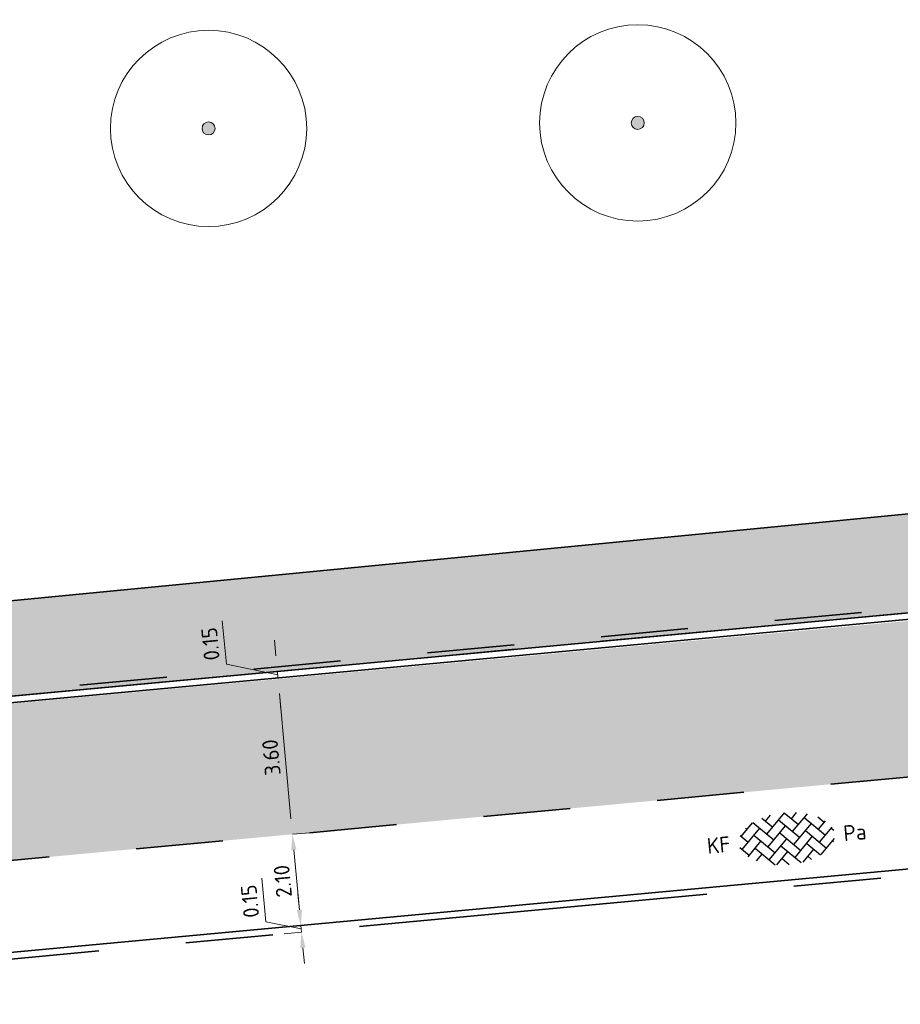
# Model space of a CAD drawing. Header units: metres. Extents: x 126075 to 126745, y 502461 to 502767.
# Tile 92 of 94: x 126681 to 126701, y 502739 to 502762. Entities that reach past the tile are written whole.
import ezdxf
from ezdxf.enums import TextEntityAlignment as Align

# ---------------------------------------------------------------- set-up
doc = ezdxf.new("R2010")
doc.units = ezdxf.units.M
doc.header["$PDSIZE"] = 1
doc.linetypes.add('VH-OPSLUITBAND_VARIANT01-SO', pattern=[14, 8, -2, 2, -2])
doc.linetypes.add('ZZ-HIDDEN-SO', pattern=[4, 2, -2])
doc.layers.get('0').update_dxf_attribs({"linetype": 'CONTINUOUS'})
doc.layers.get('DEFPOINTS').update_dxf_attribs({"linetype": 'CONTINUOUS'})
for name, color, linetype, lineweight in [('B-WE-GR-BOOM-S', 90, 'CONTINUOUS', 18), ('N-WE-GR-BEPLANTING-A-200', 92, 'CONTINUOUS', 18), ('N-WE-VH-HALFVERHARDING_GRASBETONSTEEN-A-200', 132, 'CONTINUOUS', 18), ('N-WE-VH-KANTOPSLUITING_BETONRUG-G', 7, 'ZZ-HIDDEN-SO', 35), ('N-WE-VH-KANTOPSLUITING_OPSLUITBAND_150X250-G', 150, 'VH-OPSLUITBAND_VARIANT01-SO', 35), ('N-WE-VH-KANTOPSLUITING_VOORKANTBAND-G', 50, 'CONTINUOUS', 35), ('N-WE-VH-MATERIAALGRENS-G', 7, 'ZZ-HIDDEN-SO', 35), ('N-WE-VH-OPENVERHARDING-G', 90, 'CONTINUOUS', 35), ('N-WE-VH-OPENVERHARDING_BETONSTRAATSTEEN_KEIFORMAAT_KEPERVERBAND-S-200', 252, 'CONTINUOUS', 25), ('X-XX-AL-M', 7, 'CONTINUOUS', 18)]:
    doc.layers.add(name, color=color, linetype=linetype, lineweight=lineweight)
doc.styles.add('NLCS-ISO', font='NLCS-ISO.ttf')
doc.styles.add('NLCS-ISO-M200-T18', font='NLCS-ISO.ttf', dxfattribs={"height": 0.36})
doc.dimstyles.new('NLCS-M200-T18-PIJL_L2_H1', dxfattribs={"dimscale": 0.2, "dimtxt": 2.5, "dimasz": 1.8, "dimexe": 2, "dimexo": 2, "dimgap": 0.7, "dimtad": 1, "dimzin": 0, "dimdsep": 46, "dimtxsty": 'NLCS-ISO-M200-T18', "dimcen": 0, "dimdle": 2, "dimclrd": 256, "dimclre": 256, "dimclrt": 10, "dimadec": 1, "dimazin": 0, "dimtfac": 1, "dimtdec": 3, "dimtofl": 0, "dimtmove": 0, "dimatfit": 3, "dimfxl": 2, "dimfxlon": 1, "dimtfillclr": 256, "dimtolj": 1, "dimtzin": 0, "dimlwd": -1, "dimlwe": -1, "dimarcsym": 0})

# ---------------------------------------------------------------- blocks, each defined once
blk = doc.blocks.new('SVH-BSS_KEIFORMAAT_KEPER-SO')
for p, q in [((-2.6194015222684, 2.619401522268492), (-1.484924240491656, 1.484924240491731)), ((-2.227386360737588, 0.7424621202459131), (0.005150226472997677, 2.97499870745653)), ((-2.227386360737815, 2.227386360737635), (-1.608667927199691, 2.846104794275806)), ((-0.005150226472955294, 2.97499870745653), (1.484924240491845, 1.484924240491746)), ((0.742462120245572, 2.227386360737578), (1.393847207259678, 2.878771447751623)), ((0.7424621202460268, 0.7424621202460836), (2.619401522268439, 2.61940152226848)), ((-5.197234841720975, 0.7424621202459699), (-3.759780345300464, 2.179916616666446)), ((-5.197234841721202, -0.7424621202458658), (-2.969848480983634, 1.48492424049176)), ((-4.609777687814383, 1.63992920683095), (-4.454772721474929, 1.484924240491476)), ((-3.696160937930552, 2.211236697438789), (-1.484924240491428, -2.747801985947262e-13)), ((-2.227386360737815, -0.7424621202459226), (-2.463584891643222e-13, 1.484924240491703)), ((-0.7424621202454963, 2.227386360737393), (1.484924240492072, -2.321476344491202e-13)), ((0.7424621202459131, -0.7424621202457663), (2.969848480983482, 1.48492424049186)), ((2.227386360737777, 2.22738636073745), (4.454772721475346, -1.753042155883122e-13)), ((3.7123106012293, 0.7424621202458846), (4.609777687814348, 1.639929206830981)), ((3.75978034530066, 2.179916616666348), (4.45477272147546, 1.484924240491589)), ((3.759780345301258, 2.179916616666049), (4.454772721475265, 1.48492424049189)), ((-5.298273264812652, 0.8435005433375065), (-4.454772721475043, -7.582823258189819e-14)), ((-4.609777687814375, -1.639929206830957), (-2.969848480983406, 3.785860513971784e-14)), ((-3.712310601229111, 0.7424621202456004), (-1.484924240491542, -1.484924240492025)), ((-2.227386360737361, -2.227386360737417), (2.083888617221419e-13, 2.083888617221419e-13)), ((-0.7424621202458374, 0.7424621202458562), (1.484924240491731, -1.48492424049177)), ((0.7424621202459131, -2.227386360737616), (2.969848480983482, 9.43689570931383e-15)), ((2.227386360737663, 0.7424621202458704), (4.454772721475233, -1.484924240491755)), ((3.7123106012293, -0.7424621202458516), (5.298273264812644, 0.8435005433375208)), ((5.197234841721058, 0.7424621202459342), (5.449474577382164, 0.4902223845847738)), ((-5.449474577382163, -0.4902223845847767), (-4.454772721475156, -1.484924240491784)), ((-3.712310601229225, -0.742462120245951), (-1.608667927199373, -2.846104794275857)), ((-0.74246212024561, -0.74246212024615), (1.393847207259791, -2.878771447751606)), ((2.227386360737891, -0.7424621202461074), (3.696160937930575, -2.211236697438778)), ((3.759780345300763, -2.179916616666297), (5.449474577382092, -0.4902223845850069)), ((5.197234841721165, -0.7424621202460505), (5.298273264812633, -0.8435005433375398)), ((-3.696160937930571, -2.21123669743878), (-2.969848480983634, -1.484924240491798)), ((-1.393847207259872, -2.878771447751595), (9.470202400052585e-14, -1.484924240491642)), ((-0.7424621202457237, -2.227386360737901), (0.005150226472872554, -2.97499870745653)), ((1.608667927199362, -2.846104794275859), (2.969848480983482, -1.484924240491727)), ((2.22738636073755, -2.227386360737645), (2.619401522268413, -2.619401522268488)), ((-0.005150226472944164, -2.974998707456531), (9.470202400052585e-14, -2.969848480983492))]:
    blk.add_line(p, q)
at = {"style": 'NLCS-ISO'}
blk.add_attdef('FORMAAT', text='', height=1.8, dxfattribs=at).set_placement((-6.525, 1.224646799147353e-16), align=Align.MIDDLE_RIGHT)
blk.add_attdef('KLEUR', text='', height=1.8, dxfattribs=at).set_placement((6.525, -3.608224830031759e-16), align=Align.MIDDLE_LEFT)
at = {"style": 'NLCS-ISO', "flags": 1}
blk.add_attdef('FUNCTIE', text='', height=1.8, dxfattribs=at).set_placement((-5.167639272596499e-16, -3.975), align=Align.TOP_CENTER)
blk = doc.blocks.new('*D106')
at = {"layer": 'DEFPOINTS', "color": 0, "transparency": 16777216}
for p in [(126687.5275574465, 502742.9120225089), (126687.5289274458, 502742.9121490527), (126687.7221395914, 502740.8210567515)]:
    blk.add_point(p, dxfattribs=at)
at = {"layer": 'X-XX-AL-M', "transparency": 16777216}
for p, q in [((126687.5289274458, 502742.9121490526), (126687.9272319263, 502742.9489395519)), ((126687.6889660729, 502741.1795250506), (126687.5620388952, 502742.5536750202)), ((126687.7220775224, 502740.8210510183), (126687.3237730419, 502740.7842605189))]:
    blk.add_line(p, q, dxfattribs=at)
for points in [[(126687.5022932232, 502742.5481564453), (126687.6217845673, 502742.5591935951), (126687.5289274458, 502742.9121490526)], [(126687.6292204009, 502741.1740064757), (126687.748711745, 502741.1850436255), (126687.7220775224, 502740.8210510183)]]:
    blk.add_solid(points, dxfattribs=at)
at = {"layer": 'X-XX-AL-M', "color": 10, "transparency": 16777216, "insert": (126687.3068588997, 502741.8371676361), "char_height": 0.36, "attachment_point": 5, "rotation": 95.27730944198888, "style": 'NLCS-ISO-M200-T18'}
blk.add_mtext('\\A1;2.10', dxfattribs=at)
blk = doc.blocks.new('*D107')
at = {"layer": 'DEFPOINTS', "color": 0, "transparency": 16777216}
for p in [(126687.1941524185, 502746.4965505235), (126687.1978130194, 502746.4968886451), (126687.5275574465, 502742.9120225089)]:
    blk.add_point(p, dxfattribs=at)
at = {"layer": 'X-XX-AL-M', "transparency": 16777216}
for p, q in [((126687.1978130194, 502746.496888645), (126687.5961174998, 502746.5336791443)), ((126687.4958159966, 502743.2706230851), (126687.2309244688, 502746.1384146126)), ((126687.528927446, 502742.9121490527), (126687.9272319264, 502742.948939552))]:
    blk.add_line(p, q, dxfattribs=at)
for points in [[(126687.1711787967, 502746.1328960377), (126687.2906701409, 502746.1439331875), (126687.1978130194, 502746.496888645)], [(126687.4360703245, 502743.2651045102), (126687.5555616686, 502743.27614166), (126687.528927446, 502742.9121490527)]]:
    blk.add_solid(points, dxfattribs=at)
at = {"layer": 'X-XX-AL-M', "color": 10, "transparency": 16777216, "insert": (126687.0447266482, 502744.6750864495), "char_height": 0.36, "attachment_point": 5, "rotation": 95.27730944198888, "style": 'NLCS-ISO-M200-T18'}
blk.add_mtext('\\A1;3.60', dxfattribs=at)
blk = doc.blocks.new('*D108')
at = {"layer": 'DEFPOINTS', "color": 0, "transparency": 16777216}
for p in [(126687.1840101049, 502746.6462938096), (126687.2448296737, 502746.6519115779), (126687.1941524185, 502746.4965505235)]:
    blk.add_point(p, dxfattribs=at)
at = {"layer": 'X-XX-AL-M', "transparency": 16777216}
for p, q in [((126686.0140530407, 502746.8093560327), (126685.9220767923, 502747.8051172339)), ((126687.1508986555, 502747.0047678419), (126687.1177872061, 502747.3632418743)), ((126687.1909102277, 502746.571591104), (126686.0140530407, 502746.8093560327)), ((126687.1840101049, 502746.6462938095), (126686.7857056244, 502746.6095033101)), ((126687.1978103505, 502746.4968883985), (126687.1840101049, 502746.6462938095)), ((126687.1978103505, 502746.4968883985), (126687.596114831, 502746.5336788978)), ((126687.2309218, 502746.1384143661), (126687.2640332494, 502745.7799403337))]:
    blk.add_line(p, q, dxfattribs=at)
for points in [[(126687.0911529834, 502746.999249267), (126687.2106443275, 502747.0102864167), (126687.1840101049, 502746.6462938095)], [(126687.1711761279, 502746.1328957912), (126687.290667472, 502746.143932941), (126687.1978103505, 502746.4968883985)]]:
    blk.add_solid(points, dxfattribs=at)
at = {"layer": 'X-XX-AL-M', "color": 10, "transparency": 16777216, "insert": (126685.6494213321, 502747.277804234), "char_height": 0.36, "attachment_point": 5, "rotation": 95.27730944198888, "style": 'NLCS-ISO-M200-T18'}
blk.add_mtext('\\A1;0.15', dxfattribs=at)
blk = doc.blocks.new('*D109')
at = {"layer": 'DEFPOINTS', "color": 0, "transparency": 16777216}
for p in [(126687.7220733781, 502740.821066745), (126687.7359631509, 502740.6706920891), (126687.7471358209, 502740.8233817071)]:
    blk.add_point(p, dxfattribs=at)
at = {"layer": 'X-XX-AL-M', "transparency": 16777216}
for p, q in [((126686.9205685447, 502740.9092135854), (126686.8285922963, 502741.9049747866)), ((126687.6889619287, 502741.1795407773), (126687.6558504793, 502741.5380148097)), ((126687.7290182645, 502740.7458794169), (126686.9205685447, 502740.9092135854)), ((126687.7220733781, 502740.8210667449), (126687.3237688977, 502740.7842762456)), ((126687.7359631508, 502740.670692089), (126687.3376586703, 502740.6339015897)), ((126687.7359631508, 502740.670692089), (126687.7220733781, 502740.8210667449)), ((126687.7690746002, 502740.3122180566), (126687.8021860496, 502739.9537440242))]:
    blk.add_line(p, q, dxfattribs=at)
for points in [[(126687.6292162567, 502741.1740222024), (126687.7487076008, 502741.1850593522), (126687.7220733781, 502740.8210667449)], [(126687.7093289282, 502740.3066994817), (126687.8288202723, 502740.3177366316), (126687.7359631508, 502740.670692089)]]:
    blk.add_solid(points, dxfattribs=at)
at = {"layer": 'X-XX-AL-M', "color": 10, "transparency": 16777216, "insert": (126686.5559368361, 502741.3776617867), "char_height": 0.36, "attachment_point": 5, "rotation": 95.27730944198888, "style": 'NLCS-ISO-M200-T18'}
blk.add_mtext('\\A1;0.15', dxfattribs=at)
blk = doc.blocks.new('B-SGR-BOOM_2E GROOTTE')
h = blk.add_hatch(color=256)
edge = h.paths.add_edge_path()
edge.add_arc((-0.001990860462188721, 0.003386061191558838), 0.15, 0, 360)
for radius in [2.249996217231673, 0.15]:
    blk.add_circle((-0.001990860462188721, 0.003386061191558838), radius)

msp = doc.modelspace()

# ---------------------------------------------------------------- hatches: boundary and pattern name
at = {"layer": 'N-WE-GR-BEPLANTING-A-200', "transparency": 33554559}
h = msp.add_hatch(dxfattribs=at)
h.set_pattern_fill('AGR-BEPLANTING_SOORT_01-SO', color=256, scale=0.2, pattern_type=2)
h.set_pattern_definition([(81.70981053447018, (126552.6759408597, 502551.6626076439), (-0.1812608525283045, 0.1431007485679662), [0.05773520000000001, -0.1732052]), (141.7098105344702, (126552.6759408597, 502551.6626076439), (-0.2145593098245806, -0.08542612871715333), [0.05773520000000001, -0.1732052]), (291.7098105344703, (126552.6759408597, 502551.6626076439), (0.1812607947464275, -0.1431008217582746), [0.05, -0.35])])
edge = h.paths.add_edge_path()
edge.add_line((126680.7567132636, 502733.1088070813), (126681.328212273, 502726.455549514))
edge.add_line((126681.328212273, 502726.455549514), (126683.8643379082, 502728.365691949))
edge.add_arc((126688.8827868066, 502721.9416630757), 8.151869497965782, 96.1216826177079, 127.9969398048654, ccw=False)
edge.add_line((126688.013468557, 502730.0470478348), (126702.7407320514, 502731.3759323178))
edge.add_line((126702.7407320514, 502731.3759323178), (126702.6239094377, 502732.6706726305))
edge.add_line((126702.6239094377, 502732.6706726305), (126720.0631867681, 502734.193927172))
edge.add_line((126720.0631867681, 502734.193927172), (126721.3901276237, 502737.6309472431))
edge.add_line((126721.3901276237, 502737.6309472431), (126723.3012371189, 502742.0601308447))
edge.add_line((126723.3012371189, 502742.0601308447), (126724.5617512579, 502753.3565811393))
edge.add_line((126724.5617512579, 502753.3565811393), (126720.407, 502753.438))
edge.add_line((126720.407, 502753.438), (126721.489, 502745.2310000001))
edge.add_line((126721.489, 502745.2310000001), (126717.1319999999, 502744.7450000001))
edge.add_line((126717.1319999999, 502744.7450000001), (126717.402, 502743.431))
edge.add_line((126717.402, 502743.431), (126718.044, 502736.621))
edge.add_line((126718.044, 502736.621), (126680.7567132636, 502733.1088070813))
edge = h.paths.add_edge_path()
edge.add_line((126679.4826414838, 502731.5827624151), (126676.6330769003, 502731.3142261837))
edge.add_line((126676.6330769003, 502731.3142261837), (126677.289, 502724.5150000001))
edge.add_line((126677.289, 502724.5150000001), (126668.7804683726, 502723.8000393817))
edge.add_line((126668.7804683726, 502723.8000393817), (126668.7857952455, 502723.7366860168))
edge.add_line((126668.7857952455, 502723.7366860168), (126668.978677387, 502721.629417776))
edge.add_line((126668.978677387, 502721.629417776), (126668.9487892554, 502721.6268276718))
edge.add_arc((126669.8250728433, 502721.7076179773), 0.8799999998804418, 185.2675805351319, 275.2298154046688)
edge.add_line((126669.9052855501, 502720.8312813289), (126673.0033809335, 502721.1148557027))
edge.add_arc((126672.580783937, 502725.9765232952), 4.880000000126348, 274.9679077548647, 306.9860878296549)
edge.add_line((126675.5166948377, 502722.0784690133), (126680.0084405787, 502725.4615325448))
edge.add_line((126680.0084405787, 502725.4615325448), (126679.4826414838, 502731.5827624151))
h = msp.add_hatch(dxfattribs=at)
h.set_pattern_fill('AGR-BEPLANTING_SOORT_01-SO', color=256, scale=0.2, pattern_type=2)
h.set_pattern_definition([(65.22981540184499, (126614.6005650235, 502722.0204687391), (-0.1332195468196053, 0.1886421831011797), [0.05773520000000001, -0.1732052]), (125.229815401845, (126614.6005650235, 502722.0204687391), (-0.2299786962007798, -0.02105042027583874), [0.05773520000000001, -0.1732052]), (275.229815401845, (126614.6005650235, 502722.0204687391), (0.1332194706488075, -0.1886422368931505), [0.05, -0.35])])
h.paths.add_polyline_path([(126657.8281859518, 502743.9158032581), (126716.5257746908, 502749.3753982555), (126716.248, 502751.676), (126666.3851571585, 502746.8407525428)])
at = {"layer": 'N-WE-VH-HALFVERHARDING_GRASBETONSTEEN-A-200', "transparency": 33554687}
h = msp.add_hatch(dxfattribs=at)
h.set_pattern_fill('AVH-GRASBETONSTEEN_03-SO', color=256, scale=0.2, pattern_type=2)
h.set_pattern_definition([(5.155757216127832, (126692.5776806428, 502725.3983960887), (0.1812181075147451, 0.2171635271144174), [0.2, -0.2]), (95.15575721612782, (126692.5776806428, 502725.3983960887), (-0.1991908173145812, -0.01797270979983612), []), (95.15575721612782, (126692.6772760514, 502725.4073824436), (0.3624362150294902, 0.4343270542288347), [0.4, -0.8])])
h.paths.add_polyline_path([(126625.5929895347, 502728.7345482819), (126658.6294159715, 502740.2241412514), (126716.8709212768, 502745.6413149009), (126716.4083529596, 502749.1641038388), (126657.8602351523, 502743.7681367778), (126624.4104381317, 502732.1347794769)])

# ---------------------------------------------------------------- linework, layer by layer
at = {"layer": 'N-WE-VH-KANTOPSLUITING_BETONRUG-G'}
msp.add_lwpolyline([(126716.511494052, 502749.4844749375), (126657.806819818, 502744.0142475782), (126616.7573264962, 502729.7378254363), (126617.5857127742, 502720.6875728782, -0.1989123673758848), (126616.9608561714, 502718.677706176), (126616.4947126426, 502718.1176309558)], format="xyb", dxfattribs=at)
at = {"layer": 'N-WE-VH-KANTOPSLUITING_OPSLUITBAND_150X250-G'}
msp.add_lwpolyline([(126624.5382710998, 502718.7828663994), (126623.9781958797, 502719.2490099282, -0.19891236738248), (126622.9632331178, 502721.1797872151), (126622.8654932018, 502722.2476114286, -0.3445857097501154), (126626.102143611, 502727.2705598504), (126655.5294642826, 502737.5049578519, -0.06056270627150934), (126656.9093271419, 502737.8044401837), (126663.4814431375, 502738.415727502, -0.4139468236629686), (126667.6711285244, 502734.9423234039), (126668.0588211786, 502730.8149037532), (126675.874, 502731.557), (126675.128, 502739.499), (126717.3052113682, 502743.4219974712), (126716.5332334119, 502749.3760920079), (126657.8281859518, 502743.915803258), (126616.8640384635, 502729.6690631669), (126617.6852964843, 502720.6966879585, -0.1989123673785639), (126617.0377178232, 502718.6137351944), (126616.5715742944, 502718.0536599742)], format="xyb", dxfattribs=at)
at = {"layer": 'N-WE-VH-KANTOPSLUITING_VOORKANTBAND-G'}
msp.add_lwpolyline([(126624.3270221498, 502718.7635303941), (126623.8822394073, 502719.1337174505, -0.19891236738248), (126622.8138575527, 502721.1661145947), (126622.7161176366, 502722.2339388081, -0.3445857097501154), (126626.0528706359, 502727.4122361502), (126655.4801913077, 502737.6466341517, -0.06056270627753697), (126656.8954352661, 502737.9537955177), (126663.4675512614, 502738.5650828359, -0.4139468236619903), (126667.8204711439, 502734.9563513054), (126668.1941216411, 502730.9784260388), (126675.7106437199, 502731.6921631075), (126674.9646166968, 502739.6344507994), (126717.1362653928, 502743.556930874), (126716.4032592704, 502749.2133553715), (126657.8602351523, 502743.7681367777), (126617.0241064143, 502729.5659197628), (126617.8346720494, 502720.710360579, -0.1989123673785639), (126617.1530103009, 502718.517778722), (126616.7828232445, 502718.0729959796)], format="xyb", dxfattribs=at)
at = {"layer": 'N-WE-VH-MATERIAALGRENS-G', "flags": 128}
msp.add_lwpolyline([(126624.4104381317, 502732.1347794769), (126625.5929895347, 502728.734548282), (126658.6294159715, 502740.2241412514), (126716.8709212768, 502745.641314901)], dxfattribs=at)
at = {"layer": 'N-WE-VH-OPENVERHARDING-G'}
msp.add_lwpolyline([(126657.8281859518, 502743.9158032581), (126716.5257746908, 502749.3753982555), (126716.248, 502751.676), (126666.3851571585, 502746.8407525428)], close=True, dxfattribs=at)

# ---------------------------------------------------------------- block references
at = {"layer": 'B-WE-GR-BOOM-S', "rotation": 3.05185605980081}
for p in [(126685.6082898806, 502759.0929796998), (126695.4487402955, 502759.2192103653)]:
    msp.add_blockref('B-SGR-BOOM_2E GROOTTE', p, dxfattribs=at)
at = {"layer": 'N-WE-VH-OPENVERHARDING_BETONSTRAATSTEEN_KEIFORMAAT_KEPERVERBAND-S-200', "xscale": 0.2, "yscale": 0.2, "zscale": 0.2, "rotation": 5.313920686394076}
msp.add_blockref('SVH-BSS_KEIFORMAAT_KEPER-SO', (126698.8633604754, 502742.8114273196), dxfattribs=at).add_auto_attribs({'FORMAAT': 'KF', 'KLEUR': 'Pa'})

# ---------------------------------------------------------------- dimensions: what is measured, and where the dimension line sits
at = {"layer": 'X-XX-AL-M'}
for base, p1, p2, picture, middle in [((126687.1840101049, 502746.6462938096), (126687.1941524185, 502746.4965505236), (126687.2448296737, 502746.6519115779), '*D108', (126685.6825327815, 502746.9193302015)), ((126687.1978130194, 502746.4968886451), (126687.5275574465, 502742.9120225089), (126687.1941524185, 502746.4965505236), '*D107', (126687.0447266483, 502744.6750864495)), ((126687.5289274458, 502742.9121490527), (126687.7221395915, 502740.8210567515), (126687.5275574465, 502742.9120225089), '*D106', (126687.3068588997, 502741.837167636)), ((126687.7220733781, 502740.821066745), (126687.735963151, 502740.6706920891), (126687.7471358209, 502740.8233817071), '*D109', (126686.5890482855, 502741.0191877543))]:
    dim = msp.add_linear_dim(base=base, p1=p1, p2=p2, angle=275.2773094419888, dimstyle='NLCS-M200-T18-PIJL_L2_H1', override={"dimtmove": 1}, dxfattribs=at)
    dim.commit()
    dim.dimension.update_dxf_attribs({"geometry": picture, "text_midpoint": middle})

doc.saveas('drawing.dxf')
